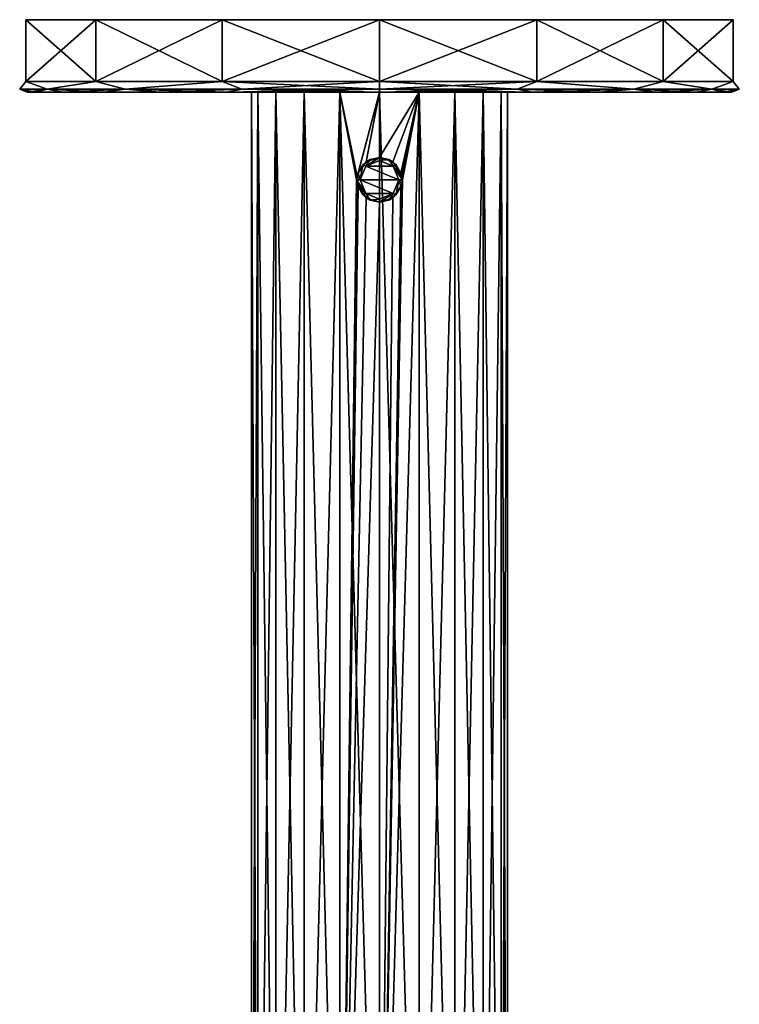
# Model space of a CAD drawing. Header units: metres. Extents: x -34 to 134, y -181 to 3.
# Tile 7 of 11: x -34 to 34, y -89 to 3. Entities that reach past the tile are written whole.
import ezdxf

# ---------------------------------------------------------------- set-up
doc = ezdxf.new("R2010")
doc.units = ezdxf.units.M
doc.layers.add('solid_BEVO_A175_SW0001', color=7, linetype='CONTINUOUS')

msp = doc.modelspace()

# ---------------------------------------------------------------- linework, layer by layer
at = {"layer": 'solid_BEVO_A175_SW0001'}
for points in [[(-33.147549, 3.3, -7.565712), (-33.147549, 3.3, 7.565712), (-26.58227, 3.3, 21.198654)], [(-26.58227, -2.5, 21.198654), (-26.58227, 3.3, 21.198654), (-33.147549, 3.3, 7.565712)], [(-26.58227, 3.3, -21.198654), (-33.147549, 3.3, -7.565712), (-26.58227, 3.3, 21.198654)], [(-33.147549, -2.5, 7.565712), (-33.147549, 3.3, 7.565712), (-33.147549, 3.3, -7.565712)], [(-33.147549, -2.5, 7.565712), (-26.58227, -2.5, 21.198654), (-33.147549, 3.3, 7.565712)], [(-33.147549, -2.5, -7.565712), (-33.147549, 3.3, -7.565712), (-26.58227, 3.3, -21.198654)], [(-33.147549, -2.5, -7.565712), (-33.147549, -2.5, 7.565712), (-33.147549, 3.3, -7.565712)], [(-26.58227, -2.5, -21.198654), (-33.147549, -2.5, -7.565712), (-26.58227, 3.3, -21.198654)], [(-26.58227, 3.3, -21.198654), (-26.58227, 3.3, 21.198654), (-14.752048, 3.3, 30.632942)], [(-14.752048, -2.5, 30.632942), (-14.752048, 3.3, 30.632942), (-26.58227, 3.3, 21.198654)], [(-14.752048, 3.3, -30.632942), (-26.58227, 3.3, -21.198654), (-14.752048, 3.3, 30.632942)], [(-26.58227, -2.5, 21.198654), (-14.752048, -2.5, 30.632942), (-26.58227, 3.3, 21.198654)], [(-26.58227, -2.5, -21.198654), (-26.58227, 3.3, -21.198654), (-14.752048, 3.3, -30.632942)], [(-14.752048, -2.5, -30.632942), (-26.58227, -2.5, -21.198654), (-14.752048, 3.3, -30.632942)], [(-14.752048, 3.3, -30.632942), (-14.752048, 3.3, 30.632942), (0, 3.3, 34)], [(0, -2.5, 34), (0, 3.3, 34), (-14.752048, 3.3, 30.632942)], [(0, 3.3, -34), (-14.752048, 3.3, -30.632942), (0, 3.3, 34)], [(-14.752048, -2.5, 30.632942), (0, -2.5, 34), (-14.752048, 3.3, 30.632942)], [(-14.752048, -2.5, -30.632942), (-14.752048, 3.3, -30.632942), (0, 3.3, -34)], [(-14.752048, -2.5, -30.632942), (0, 3.3, -34), (0, -2.5, -34)], [(14.752048, 3.3, 30.632942), (0, 3.3, -34), (0, 3.3, 34)], [(14.752048, -2.5, 30.632942), (14.752048, 3.3, 30.632942), (0, 3.3, 34)], [(14.752048, -2.5, 30.632942), (0, 3.3, 34), (0, -2.5, 34)], [(14.752048, 3.3, 30.632942), (14.752048, 3.3, -30.632942), (0, 3.3, -34)], [(0, -2.5, -34), (0, 3.3, -34), (14.752048, 3.3, -30.632942)], [(14.752048, -2.5, -30.632942), (0, -2.5, -34), (14.752048, 3.3, -30.632942)], [(26.58227, 3.3, 21.198654), (26.58227, 3.3, -21.198654), (14.752048, 3.3, -30.632942)], [(14.752048, -2.5, -30.632942), (14.752048, 3.3, -30.632942), (26.58227, 3.3, -21.198654)], [(14.752048, 3.3, 30.632942), (26.58227, 3.3, 21.198654), (14.752048, 3.3, -30.632942)], [(26.58227, -2.5, -21.198654), (14.752048, -2.5, -30.632942), (26.58227, 3.3, -21.198654)], [(26.58227, -2.5, 21.198654), (26.58227, 3.3, 21.198654), (14.752048, 3.3, 30.632942)], [(14.752048, -2.5, 30.632942), (26.58227, -2.5, 21.198654), (14.752048, 3.3, 30.632942)], [(33.147549, 3.3, 7.565712), (33.147549, 3.3, -7.565712), (26.58227, 3.3, -21.198654)], [(26.58227, -2.5, -21.198654), (26.58227, 3.3, -21.198654), (33.147549, 3.3, -7.565712)], [(26.58227, 3.3, 21.198654), (33.147549, 3.3, 7.565712), (26.58227, 3.3, -21.198654)], [(33.147549, -2.5, -7.565712), (26.58227, -2.5, -21.198654), (33.147549, 3.3, -7.565712)], [(33.147549, -2.5, 7.565712), (33.147549, 3.3, 7.565712), (26.58227, 3.3, 21.198654)], [(26.58227, -2.5, 21.198654), (33.147549, -2.5, 7.565712), (26.58227, 3.3, 21.198654)], [(33.147549, -2.5, -7.565712), (33.147549, 3.3, -7.565712), (33.147549, 3.3, 7.565712)], [(33.147549, -2.5, 7.565712), (33.147549, -2.5, -7.565712), (33.147549, 3.3, 7.565712)], [(-33.707108, -3.207107), (-33.147549, -2.5, 7.565712), (-33.147549, -2.5, -7.565712)], [(-33.707108, -3.207107), (-31.141306, -3.207107, 12.899151), (-33.147549, -2.5, 7.565712)], [(-31.141306, -3.207107, -12.899151), (-33.707108, -3.207107), (-33.147549, -2.5, -7.565712)], [(-31.141306, -3.207107, 12.899151), (-26.58227, -2.5, 21.198654), (-33.147549, -2.5, 7.565712)], [(-31.141306, -3.207107, -12.899151), (-33.147549, -2.5, -7.565712), (-26.58227, -2.5, -21.198654)], [(-31.141306, -3.207107, 12.899151), (-23.834524, -3.207107, 23.834524), (-26.58227, -2.5, 21.198654)], [(-23.834524, -3.207107, -23.834524), (-31.141306, -3.207107, -12.899151), (-26.58227, -2.5, -21.198654)], [(-23.834524, -3.207107, 23.834524), (-14.752048, -2.5, 30.632942), (-26.58227, -2.5, 21.198654)], [(-23.834524, -3.207107, -23.834524), (-26.58227, -2.5, -21.198654), (-14.752048, -2.5, -30.632942)], [(-23.834524, -3.207107, 23.834524), (-12.899151, -3.207107, 31.141306), (-14.752048, -2.5, 30.632942)], [(-12.899151, -3.207107, -31.141306), (-23.834524, -3.207107, -23.834524), (-14.752048, -2.5, -30.632942)], [(0, -3.207107, 33.707108), (0, -2.5, 34), (-14.752048, -2.5, 30.632942)], [(-12.899151, -3.207107, -31.141306), (-14.752048, -2.5, -30.632942), (0, -2.5, -34)], [(-12.899151, -3.207107, 31.141306), (0, -3.207107, 33.707108), (-14.752048, -2.5, 30.632942)], [(-12.899151, -3.207107, -31.141306), (0, -2.5, -34), (0, -3.207107, -33.707108)], [(12.899151, -3.207107, 31.141306), (14.752048, -2.5, 30.632942), (0, -2.5, 34)], [(0, -3.207107, 33.707108), (12.899151, -3.207107, 31.141306), (0, -2.5, 34)], [(0, -3.207107, -33.707108), (0, -2.5, -34), (14.752048, -2.5, -30.632942)], [(12.899151, -3.207107, -31.141306), (0, -3.207107, -33.707108), (14.752048, -2.5, -30.632942)], [(23.834524, -3.207107, -23.834524), (12.899151, -3.207107, -31.141306), (14.752048, -2.5, -30.632942)], [(12.899151, -3.207107, 31.141306), (23.834524, -3.207107, 23.834524), (14.752048, -2.5, 30.632942)], [(23.834524, -3.207107, -23.834524), (14.752048, -2.5, -30.632942), (26.58227, -2.5, -21.198654)], [(23.834524, -3.207107, 23.834524), (26.58227, -2.5, 21.198654), (14.752048, -2.5, 30.632942)], [(31.141306, -3.207107, -12.899151), (23.834524, -3.207107, -23.834524), (26.58227, -2.5, -21.198654)], [(23.834524, -3.207107, 23.834524), (31.141306, -3.207107, 12.899151), (26.58227, -2.5, 21.198654)], [(31.141306, -3.207107, -12.899151), (26.58227, -2.5, -21.198654), (33.147549, -2.5, -7.565712)], [(31.141306, -3.207107, 12.899151), (33.147549, -2.5, 7.565712), (26.58227, -2.5, 21.198654)], [(33.707108, -3.207107), (31.141306, -3.207107, -12.899151), (33.147549, -2.5, -7.565712)], [(31.141306, -3.207107, 12.899151), (33.707108, -3.207107), (33.147549, -2.5, 7.565712)], [(33.707108, -3.207107), (33.147549, -2.5, -7.565712), (33.147549, -2.5, 7.565712)], [(-33.707108, -3.207107), (-33, -3.5, 0), (-32.172104, -3.5, 7.34544)], [(-31.141306, -3.207107, -12.899151), (-33, -3.5, 0), (-33.707108, -3.207107)], [(-33.707108, -3.207107), (-32.172104, -3.5, 7.34544), (-31.141306, -3.207107, 12.899151)], [(-31.141306, -3.207107, -12.899151), (-32.172104, -3.5, -7.34544), (-33, -3.5, 0)], [(-32.172104, -3.5, 7.34544), (-33, -3.5, 0), (-32.172104, -3.5, -7.34544)], [(-31.141306, -3.207107, -12.899151), (-29.729942, -3.5, -14.322376), (-32.172104, -3.5, -7.34544)], [(-31.141306, -3.207107, 12.899151), (-32.172104, -3.5, 7.34544), (-29.729942, -3.5, 14.322376)], [(-32.172104, -3.5, 7.34544), (-32.172104, -3.5, -7.34544), (-29.729942, -3.5, -14.322376)], [(-29.729942, -3.5, 14.322376), (-32.172104, -3.5, 7.34544), (-29.729942, -3.5, -14.322376)], [(-23.834524, -3.207107, -23.834524), (-29.729942, -3.5, -14.322376), (-31.141306, -3.207107, -12.899151)], [(-31.141306, -3.207107, 12.899151), (-29.729942, -3.5, 14.322376), (-25.796122, -3.5, 20.580574)], [(-31.141306, -3.207107, 12.899151), (-25.796122, -3.5, 20.580574), (-23.834524, -3.207107, 23.834524)], [(-23.834524, -3.207107, -23.834524), (-25.796122, -3.5, -20.580574), (-29.729942, -3.5, -14.322376)], [(-29.729942, -3.5, 14.322376), (-29.729942, -3.5, -14.322376), (-25.796122, -3.5, -20.580574)], [(-25.796122, -3.5, 20.580574), (-29.729942, -3.5, 14.322376), (-25.796122, -3.5, -20.580574)], [(-23.834524, -3.207107, -23.834524), (-20.567877, -3.5, -25.806246), (-25.796122, -3.5, -20.580574)], [(-23.834524, -3.207107, 23.834524), (-25.796122, -3.5, 20.580574), (-20.567877, -3.5, 25.806246)], [(-25.796122, -3.5, 20.580574), (-25.796122, -3.5, -20.580574), (-20.567877, -3.5, -25.806246)], [(-20.567877, -3.5, 25.806246), (-25.796122, -3.5, 20.580574), (-20.567877, -3.5, -25.806246)], [(-12.899151, -3.207107, -31.141306), (-20.567877, -3.5, -25.806246), (-23.834524, -3.207107, -23.834524)], [(-23.834524, -3.207107, 23.834524), (-20.567877, -3.5, 25.806246), (-14.307442, -3.5, 29.737133)], [(-23.834524, -3.207107, 23.834524), (-14.307442, -3.5, 29.737133), (-12.899151, -3.207107, 31.141306)], [(-12.899151, -3.207107, -31.141306), (-14.307442, -3.5, -29.737133), (-20.567877, -3.5, -25.806246)], [(-20.567877, -3.5, 25.806246), (-20.567877, -3.5, -25.806246), (-14.307442, -3.5, -29.737133)], [(-14.307442, -3.5, 29.737133), (-20.567877, -3.5, 25.806246), (-14.307442, -3.5, -29.737133)], [(0, -3.207107, -33.707108), (0, -3.5, -33), (-14.307442, -3.5, -29.737133)], [(-12.899151, -3.207107, -31.141306), (0, -3.207107, -33.707108), (-14.307442, -3.5, -29.737133)], [(-12.899151, -3.207107, 31.141306), (-14.307442, -3.5, 29.737133), (0, -3.5, 33)], [(-11.412675, -3.5, -3.70821), (-14.307442, -3.5, -29.737133), (0, -3.5, -33)], [(-12, -3.5), (-14.307442, -3.5, 29.737133), (-14.307442, -3.5, -29.737133)], [(-11.412675, -3.5, -3.70821), (-12, -3.5), (-14.307442, -3.5, -29.737133)], [(0, -3.5, 12), (0, -3.5, 33), (-14.307442, -3.5, 29.737133)], [(-3.70821, -3.5, 11.412675), (0, -3.5, 12), (-14.307442, -3.5, 29.737133)], [(-7.053412, -3.5, 9.708212), (-3.70821, -3.5, 11.412675), (-14.307442, -3.5, 29.737133)], [(-9.708212, -3.5, 7.053412), (-7.053412, -3.5, 9.708212), (-14.307442, -3.5, 29.737133)], [(-11.412675, -3.5, 3.70821), (-9.708212, -3.5, 7.053412), (-14.307442, -3.5, 29.737133)], [(-12, -3.5), (-11.412675, -3.5, 3.70821), (-14.307442, -3.5, 29.737133)], [(-12.899151, -3.207107, 31.141306), (0, -3.5, 33), (0, -3.207107, 33.707108)], [(-11.412678, -134.82309, 3.708204), (-11.412675, -3.5, 3.70821), (-12, -3.5)], [(-12, -134.82309), (-12, -3.5), (-11.412675, -3.5, -3.70821)], [(-12, -134.82309), (-11.412678, -134.82309, 3.708204), (-12, -3.5)], [(-11.412678, -134.82309, -3.708204), (-12, -134.82309), (-11.412675, -3.5, -3.70821)], [(-11.412678, -134.82309, 3.708204), (-9.708204, -134.82309, 7.053423), (-11.412675, -3.5, 3.70821)], [(-11.412678, -134.82309, -3.708204), (-11.412675, -3.5, -3.70821), (-9.708212, -3.5, -7.053412)], [(-9.708204, -134.82309, -7.053423), (-11.412678, -134.82309, -3.708204), (-9.708212, -3.5, -7.053412)], [(-9.708212, -3.5, -7.053412), (-11.412675, -3.5, -3.70821), (0, -3.5, -33)], [(-9.708204, -134.82309, 7.053423), (-9.708212, -3.5, 7.053412), (-11.412675, -3.5, 3.70821)], [(-7.053412, -3.5, -9.708212), (-9.708212, -3.5, -7.053412), (0, -3.5, -33)], [(-7.053423, -134.82309, 9.708204), (-7.053412, -3.5, 9.708212), (-9.708212, -3.5, 7.053412)], [(-9.708204, -134.82309, 7.053423), (-7.053423, -134.82309, 9.708204), (-9.708212, -3.5, 7.053412)], [(-9.708204, -134.82309, -7.053423), (-9.708212, -3.5, -7.053412), (-7.053412, -3.5, -9.708212)], [(-7.053423, -134.82309, -9.708204), (-9.708204, -134.82309, -7.053423), (-7.053412, -3.5, -9.708212)], [(-7.053423, -134.82309, 9.708204), (-3.708204, -134.82309, 11.412678), (-7.053412, -3.5, 9.708212)], [(-7.053423, -134.82309, -9.708204), (-7.053412, -3.5, -9.708212), (-3.70821, -3.5, -11.412675)], [(-3.708204, -134.82309, -11.412678), (-7.053423, -134.82309, -9.708204), (-3.70821, -3.5, -11.412675)], [(-3.70821, -3.5, -11.412675), (-7.053412, -3.5, -9.708212), (0, -3.5, -33)], [(-3.708204, -134.82309, 11.412678), (-3.70821, -3.5, 11.412675), (-7.053412, -3.5, 9.708212)], [(-3.70821, -3.5, -11.412675), (0, -3.5, -33), (0, -3.5, -12)], [(-2.107761, -11.390843, -11.813439), (-3.70821, -3.5, -11.412675), (0, -3.5, -12)], [(0, -134.82309, 12), (0, -3.5, 12), (-3.70821, -3.5, 11.412675)], [(-3.708204, -134.82309, 11.412678), (0, -134.82309, 12), (-3.70821, -3.5, 11.412675)], [(-2.140516, -11.7, -11.807548), (-3.70821, -3.5, -11.412675), (-2.107761, -11.390843, -11.813439)], [(-3.708204, -134.82309, -11.412678), (-3.70821, -3.5, -11.412675), (-2.140516, -11.7, -11.807548)], [(-2.107761, -11.390843, -11.813439), (0, -3.5, -12), (-2.007201, -11.082631, -11.83094)], [(-1.2449, -10.008782, -11.935251), (-2.007201, -11.082631, -11.83094), (0, -3.5, -12)], [(-1.2449, -10.008782, -11.935251), (0, -3.5, -12), (0, -9.6, -12)], [(12.899151, -3.207107, -31.141306), (14.307442, -3.5, -29.737133), (0, -3.5, -33)], [(12.899151, -3.207107, -31.141306), (0, -3.5, -33), (0, -3.207107, -33.707108)], [(0, -3.207107, 33.707108), (0, -3.5, 33), (14.307442, -3.5, 29.737133)], [(0, -3.207107, 33.707108), (14.307442, -3.5, 29.737133), (12.899151, -3.207107, 31.141306)], [(0, -3.5, -12), (0, -3.5, -33), (14.307442, -3.5, -29.737133)], [(11.412675, -3.5, 3.70821), (14.307442, -3.5, 29.737133), (0, -3.5, 33)], [(9.708212, -3.5, 7.053412), (11.412675, -3.5, 3.70821), (0, -3.5, 33)], [(7.053412, -3.5, 9.708212), (9.708212, -3.5, 7.053412), (0, -3.5, 33)], [(3.70821, -3.5, 11.412675), (7.053412, -3.5, 9.708212), (0, -3.5, 33)], [(0, -3.5, 12), (3.70821, -3.5, 11.412675), (0, -3.5, 33)], [(3.70821, -3.5, -11.412675), (0, -3.5, -12), (14.307442, -3.5, -29.737133)], [(0, -9.6, -12), (0, -3.5, -12), (3.70821, -3.5, -11.412675)], [(0, -134.82309, -12), (2.140516, -11.7, -11.807548), (3.70821, -3.5, -11.412675)], [(1.244901, -10.008783, -11.935251), (0, -9.6, -12), (3.70821, -3.5, -11.412675)], [(3.708204, -134.82309, -11.412678), (0, -134.82309, -12), (3.70821, -3.5, -11.412675)], [(3.708204, -134.82309, 11.412678), (3.70821, -3.5, 11.412675), (0, -3.5, 12)], [(0, -134.82309, 12), (3.708204, -134.82309, 11.412678), (0, -3.5, 12)], [(1.244901, -10.008783, -11.935251), (3.70821, -3.5, -11.412675), (2.007201, -11.082631, -11.83094)], [(2.007201, -11.082631, -11.83094), (3.70821, -3.5, -11.412675), (2.107761, -11.390841, -11.813439)], [(2.107761, -11.390841, -11.813439), (3.70821, -3.5, -11.412675), (2.140516, -11.7, -11.807548)], [(3.708204, -134.82309, -11.412678), (3.70821, -3.5, -11.412675), (7.053412, -3.5, -9.708212)], [(7.053423, -134.82309, -9.708204), (3.708204, -134.82309, -11.412678), (7.053412, -3.5, -9.708212)], [(3.708204, -134.82309, 11.412678), (7.053423, -134.82309, 9.708204), (3.70821, -3.5, 11.412675)], [(7.053412, -3.5, -9.708212), (3.70821, -3.5, -11.412675), (14.307442, -3.5, -29.737133)], [(7.053423, -134.82309, 9.708204), (7.053412, -3.5, 9.708212), (3.70821, -3.5, 11.412675)], [(9.708212, -3.5, -7.053412), (7.053412, -3.5, -9.708212), (14.307442, -3.5, -29.737133)], [(7.053423, -134.82309, -9.708204), (7.053412, -3.5, -9.708212), (9.708212, -3.5, -7.053412)], [(9.708204, -134.82309, 7.053423), (9.708212, -3.5, 7.053412), (7.053412, -3.5, 9.708212)], [(7.053423, -134.82309, 9.708204), (9.708204, -134.82309, 7.053423), (7.053412, -3.5, 9.708212)], [(9.708204, -134.82309, -7.053423), (7.053423, -134.82309, -9.708204), (9.708212, -3.5, -7.053412)], [(9.708204, -134.82309, -7.053423), (9.708212, -3.5, -7.053412), (11.412675, -3.5, -3.70821)], [(11.412678, -134.82309, -3.708204), (9.708204, -134.82309, -7.053423), (11.412675, -3.5, -3.70821)], [(9.708204, -134.82309, 7.053423), (11.412678, -134.82309, 3.708204), (9.708212, -3.5, 7.053412)], [(11.412675, -3.5, -3.70821), (9.708212, -3.5, -7.053412), (14.307442, -3.5, -29.737133)], [(11.412678, -134.82309, 3.708204), (11.412675, -3.5, 3.70821), (9.708212, -3.5, 7.053412)], [(11.412675, -3.5, 3.70821), (12, -3.5), (14.307442, -3.5, 29.737133)], [(12, -3.5), (11.412675, -3.5, -3.70821), (14.307442, -3.5, -29.737133)], [(11.412678, -134.82309, -3.708204), (11.412675, -3.5, -3.70821), (12, -3.5)], [(12, -134.82309), (12, -3.5), (11.412675, -3.5, 3.70821)], [(11.412678, -134.82309, 3.708204), (12, -134.82309), (11.412675, -3.5, 3.70821)], [(12, -134.82309), (11.412678, -134.82309, -3.708204), (12, -3.5)], [(12, -3.5), (14.307442, -3.5, -29.737133), (14.307442, -3.5, 29.737133)], [(12.899151, -3.207107, 31.141306), (14.307442, -3.5, 29.737133), (20.567877, -3.5, 25.806246)], [(12.899151, -3.207107, 31.141306), (20.567877, -3.5, 25.806246), (23.834524, -3.207107, 23.834524)], [(23.834524, -3.207107, -23.834524), (14.307442, -3.5, -29.737133), (12.899151, -3.207107, -31.141306)], [(23.834524, -3.207107, -23.834524), (20.567877, -3.5, -25.806246), (14.307442, -3.5, -29.737133)], [(20.567877, -3.5, -25.806246), (20.567877, -3.5, 25.806246), (14.307442, -3.5, 29.737133)], [(14.307442, -3.5, -29.737133), (20.567877, -3.5, -25.806246), (14.307442, -3.5, 29.737133)], [(23.834524, -3.207107, 23.834524), (20.567877, -3.5, 25.806246), (25.796122, -3.5, 20.580574)], [(23.834524, -3.207107, -23.834524), (25.796122, -3.5, -20.580574), (20.567877, -3.5, -25.806246)], [(25.796122, -3.5, -20.580574), (25.796122, -3.5, 20.580574), (20.567877, -3.5, 25.806246)], [(20.567877, -3.5, -25.806246), (25.796122, -3.5, -20.580574), (20.567877, -3.5, 25.806246)], [(23.834524, -3.207107, 23.834524), (25.796122, -3.5, 20.580574), (29.729942, -3.5, 14.322376)], [(23.834524, -3.207107, 23.834524), (29.729942, -3.5, 14.322376), (31.141306, -3.207107, 12.899151)], [(31.141306, -3.207107, -12.899151), (25.796122, -3.5, -20.580574), (23.834524, -3.207107, -23.834524)], [(31.141306, -3.207107, -12.899151), (29.729942, -3.5, -14.322376), (25.796122, -3.5, -20.580574)], [(29.729942, -3.5, -14.322376), (29.729942, -3.5, 14.322376), (25.796122, -3.5, 20.580574)], [(25.796122, -3.5, -20.580574), (29.729942, -3.5, -14.322376), (25.796122, -3.5, 20.580574)], [(31.141306, -3.207107, 12.899151), (29.729942, -3.5, 14.322376), (32.172104, -3.5, 7.34544)], [(31.141306, -3.207107, -12.899151), (32.172104, -3.5, -7.34544), (29.729942, -3.5, -14.322376)], [(32.172104, -3.5, -7.34544), (32.172104, -3.5, 7.34544), (29.729942, -3.5, 14.322376)], [(29.729942, -3.5, -14.322376), (32.172104, -3.5, -7.34544), (29.729942, -3.5, 14.322376)], [(31.141306, -3.207107, 12.899151), (32.172104, -3.5, 7.34544), (33, -3.5, 0)], [(31.141306, -3.207107, 12.899151), (33, -3.5, 0), (33.707108, -3.207107)], [(33.707108, -3.207107), (32.172104, -3.5, -7.34544), (31.141306, -3.207107, -12.899151)], [(33.707108, -3.207107), (33, -3.5, 0), (32.172104, -3.5, -7.34544)], [(32.172104, -3.5, -7.34544), (33, -3.5, 0), (32.172104, -3.5, 7.34544)], [(-1.2449, -10.008782, -11.935251), (-1.575288, -10.311307, -11.83094), (-2.007201, -11.082631, -11.83094)], [(-1.575288, -10.311307, -11.83094), (-0.864216, -9.786069, -11.83094), (-1.277867, -10.42213, -12)], [(-1.2449, -10.008782, -11.935251), (-0.864216, -9.786069, -11.83094), (-1.575288, -10.311307, -11.83094)], [(0, -9.6, -11.83094), (0, -9.89282, -12), (-1.277867, -10.42213, -12)], [(-0.864216, -9.786069, -11.83094), (0, -9.6, -11.83094), (-1.277867, -10.42213, -12)], [(-1.277867, -10.42213, -12), (0, -9.89282, -12), (1.277867, -10.42213, -12)], [(-1.2449, -10.008782, -11.935251), (0, -9.6, -12), (-0.864216, -9.786069, -11.83094)], [(0, -9.6, -12), (0, -9.6, -11.83094), (-0.864216, -9.786069, -11.83094)], [(0, -9.6, -11.83094), (0.864216, -9.786069, -11.83094), (0, -9.89282, -12)], [(1.244901, -10.008783, -11.935251), (0.864216, -9.786069, -11.83094), (0, -9.6, -11.83094)], [(1.244901, -10.008783, -11.935251), (0, -9.6, -11.83094), (0, -9.6, -12)], [(0.864216, -9.786069, -11.83094), (1.277867, -10.42213, -12), (0, -9.89282, -12)], [(0.864216, -9.786069, -11.83094), (1.575288, -10.311307, -11.83094), (1.277867, -10.42213, -12)], [(1.244901, -10.008783, -11.935251), (1.575288, -10.311307, -11.83094), (0.864216, -9.786069, -11.83094)], [(1.244901, -10.008783, -11.935251), (2.007201, -11.082631, -11.83094), (1.575288, -10.311307, -11.83094)], [(-2.007201, -11.082631, -11.83094), (-1.575288, -10.311307, -11.83094), (-1.80718, -11.7, -12)], [(-1.575288, -10.311307, -11.83094), (-1.277867, -10.42213, -12), (-1.80718, -11.7, -12)], [(-1.277867, -10.42213, -12), (1.80718, -11.7, -12), (-1.80718, -11.7, -12)], [(-1.277867, -10.42213, -12), (1.277867, -10.42213, -12), (1.80718, -11.7, -12)], [(1.575288, -10.311307, -11.83094), (2.007201, -11.082631, -11.83094), (1.277867, -10.42213, -12)], [(2.140516, -11.7, -11.807548), (1.80718, -11.7, -12), (1.277867, -10.42213, -12)], [(2.107761, -11.390841, -11.813439), (2.140516, -11.7, -11.807548), (1.277867, -10.42213, -12)], [(2.007201, -11.082631, -11.83094), (2.107761, -11.390841, -11.813439), (1.277867, -10.42213, -12)], [(-3.708204, -134.82309, -11.412678), (-2.140516, -11.7, -11.807548), (-2.107761, -12.009158, -11.813439)], [(-2.140516, -11.7, -11.807548), (-2.107761, -11.390843, -11.813439), (-1.80718, -11.7, -12)], [(-2.140516, -11.7, -11.807548), (-1.80718, -11.7, -12), (-1.277867, -12.977871, -12)], [(-2.107761, -12.009158, -11.813439), (-2.140516, -11.7, -11.807548), (-1.277867, -12.977871, -12)], [(-2.107761, -11.390843, -11.813439), (-2.007201, -11.082631, -11.83094), (-1.80718, -11.7, -12)], [(1.277867, -12.977871, -12), (-1.277867, -12.977871, -12), (-1.80718, -11.7, -12)], [(1.80718, -11.7, -12), (1.277867, -12.977871, -12), (-1.80718, -11.7, -12)], [(0, -134.82309, -12), (2.107761, -12.009156, -11.813439), (2.140516, -11.7, -11.807548)], [(1.575288, -13.088693, -11.83094), (1.277867, -12.977871, -12), (1.80718, -11.7, -12)], [(1.575288, -13.088693, -11.83094), (1.80718, -11.7, -12), (2.007201, -12.317369, -11.83094)], [(2.107761, -12.009156, -11.813439), (1.80718, -11.7, -12), (2.140516, -11.7, -11.807548)], [(2.107761, -12.009156, -11.813439), (2.007201, -12.317369, -11.83094), (1.80718, -11.7, -12)], [(-3.708204, -134.82309, -11.412678), (-2.107761, -12.009158, -11.813439), (-2.007201, -12.317369, -11.83094)], [(-1.244902, -13.391217, -11.935251), (-3.708204, -134.82309, -11.412678), (-2.007201, -12.317369, -11.83094)], [(-2.007201, -12.317369, -11.83094), (-2.107761, -12.009158, -11.813439), (-1.277867, -12.977871, -12)], [(-1.575288, -13.088693, -11.83094), (-2.007201, -12.317369, -11.83094), (-1.277867, -12.977871, -12)], [(-1.244902, -13.391217, -11.935251), (-2.007201, -12.317369, -11.83094), (-1.575288, -13.088693, -11.83094)], [(0, -134.82309, -12), (2.007201, -12.317369, -11.83094), (2.107761, -12.009156, -11.813439)], [(0, -134.82309, -12), (1.244901, -13.391217, -11.935251), (2.007201, -12.317369, -11.83094)], [(1.244901, -13.391217, -11.935251), (1.575288, -13.088693, -11.83094), (2.007201, -12.317369, -11.83094)], [(-1.244902, -13.391217, -11.935251), (0, -13.8, -12), (-3.708204, -134.82309, -11.412678)], [(-3.708204, -134.82309, -11.412678), (0, -13.8, -12), (0, -134.82309, -12)], [(-0.864216, -13.613931, -11.83094), (-1.575288, -13.088693, -11.83094), (-1.277867, -12.977871, -12)], [(-1.244902, -13.391217, -11.935251), (-1.575288, -13.088693, -11.83094), (-0.864216, -13.613931, -11.83094)], [(1.277867, -12.977871, -12), (0, -13.507179, -12), (-1.277867, -12.977871, -12)], [(-0.864216, -13.613931, -11.83094), (-1.277867, -12.977871, -12), (0, -13.507179, -12)], [(-1.244902, -13.391217, -11.935251), (-0.864216, -13.613931, -11.83094), (0, -13.8, -11.83094)], [(-1.244902, -13.391217, -11.935251), (0, -13.8, -11.83094), (0, -13.8, -12)], [(0, -13.8, -11.83094), (-0.864216, -13.613931, -11.83094), (0, -13.507179, -12)], [(0, -13.8, -11.83094), (0, -13.507179, -12), (1.277867, -12.977871, -12)], [(0.864216, -13.613931, -11.83094), (0, -13.8, -11.83094), (1.277867, -12.977871, -12)], [(0, -13.8, -12), (0.864216, -13.613931, -11.83094), (1.244901, -13.391217, -11.935251)], [(0, -134.82309, -12), (0, -13.8, -12), (1.244901, -13.391217, -11.935251)], [(0, -13.8, -12), (0, -13.8, -11.83094), (0.864216, -13.613931, -11.83094)], [(1.575288, -13.088693, -11.83094), (0.864216, -13.613931, -11.83094), (1.277867, -12.977871, -12)], [(1.244901, -13.391217, -11.935251), (0.864216, -13.613931, -11.83094), (1.575288, -13.088693, -11.83094)]]:
    msp.add_3dface(points, dxfattribs=at)

doc.saveas('drawing.dxf')
